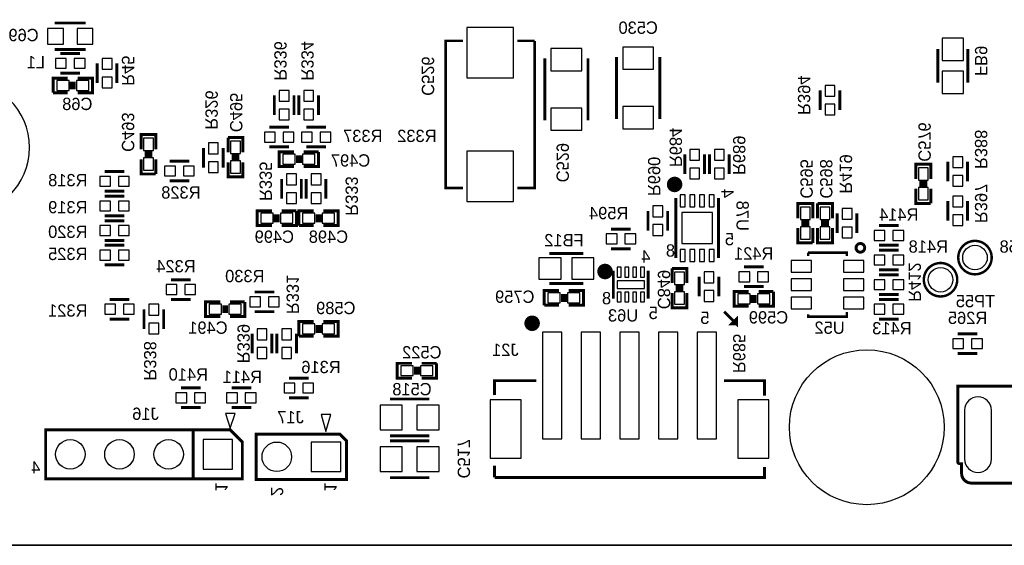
# Model space of a CAD drawing. Extents: x -53 to 531, y -106 to 304.
# Tile 20 of 66: x 45 to 95, y 0 to 27. Entities that reach past the tile are written whole.
import ezdxf
from ezdxf.enums import TextEntityAlignment as Align

# ---------------------------------------------------------------- set-up
doc = ezdxf.new("R2010")
doc.units = 0
for name, color, linetype in [('BOARD_GEOMETRY_OUTLINE', 3, 'CONTINUOUS'), ('BOARD_GEOMETRY_SILKSCREEN_B', 1, 'CONTINUOUS'), ('PACKAGE_GEOMETRY_SILKSCREEN_B', 4, 'CONTINUOUS'), ('PIN_B', 5, 'CONTINUOUS'), ('REF_DES_SILKSCREEN_B', 6, 'CONTINUOUS')]:
    doc.layers.add(name, color=color, linetype=linetype)

msp = doc.modelspace()

# ---------------------------------------------------------------- linework, layer by layer
at = {"layer": 'BOARD_GEOMETRY_OUTLINE'}
msp.add_lwpolyline([(177.8, 1.016), (176.784, 0), (175.33874, 0), (1.524, 0), (1.016, 0), (0, 1.016), (0, 2.921), (0, 116.84), (0, 118.364), (1.016, 119.38), (2.54, 119.38), (174.93234, 119.38), (176.784, 119.38), (177.8, 118.364), (177.8, 116.80444), (177.8, 4.445), (177.8, 4.572)], close=True, dxfattribs=at)
msp.add_lwpolyline([(1.524, 0), (175.33874, 0)], dxfattribs=at)
at = {"layer": 'BOARD_GEOMETRY_SILKSCREEN_B'}
msp.add_lwpolyline([(45.009308, 20.549616, 1), (37.995504, 20.549362, 1)], format="xyb", close=True, dxfattribs=at)
at = {"layer": 'BOARD_GEOMETRY_SILKSCREEN_B', "const_width": 0.1524}
msp.add_lwpolyline([(80.899, 12.065), (81.534, 11.43), (81.534, 11.684), (81.28, 11.43), (81.534, 11.43)], dxfattribs=at)
at = {"layer": 'PACKAGE_GEOMETRY_SILKSCREEN_B'}
for points, const_width in [([(47.9171, 26.9748), (46.3169, 26.9748)], 0.1524), ([(67.4116, 26.05024), (66.50863, 26.05024), (66.50863, 18.45056), (67.4116, 18.45056)], 0.127), ([(71.10857, 26.05024), (70.2056, 26.05024)], 0.127), ([(70.2056, 18.45056), (71.10857, 18.45056), (71.10857, 26.05024)], 0.127), ([(46.3169, 25.6032), (47.9171, 25.6032)], 0.1524), ([(46.609, 25.4), (47.625, 25.4)], 0.1524), ([(91.935046, 23.88997), (91.935046, 25.64003)], 0.150114), ([(93.484954, 23.88997), (93.484954, 25.64003)], 0.150114), ([(48.514, 23.876), (48.514, 24.892)], 0.1524), ([(49.53, 23.876), (49.53, 24.892)], 0.1524), ([(71.628, 21.9456), (71.628, 25.146)], 0.1524), ([(73.8632, 25.146), (73.8632, 21.9456)], 0.1524), ([(75.3364, 22.0218), (75.3364, 25.2222)], 0.1524), ([(77.5716, 25.2222), (77.5716, 22.0218)], 0.1524), ([(46.609, 24.384), (47.625, 24.384)], 0.1524), ([(46.99, 24.13), (46.228, 24.13), (46.228, 23.368)], 0.1524), ([(47.1678, 23.5458), (47.1678, 23.9522)], 0.1524), ([(47.3202, 23.5458), (47.3202, 23.9522)], 0.1524), ([(47.498, 23.368), (48.26, 23.368), (48.26, 24.13), (47.498, 24.13)], 0.1524), ([(46.228, 23.368), (46.99, 23.368)], 0.1524), ([(85.852, 23.495), (85.852, 22.479)], 0.1524), ([(86.868, 23.495), (86.868, 22.479)], 0.1524), ([(57.658, 22.225), (57.658, 23.241)], 0.1524), ([(58.674, 22.225), (58.674, 23.241)], 0.1524), ([(58.928, 22.225), (58.928, 23.241)], 0.1524), ([(59.944, 22.225), (59.944, 23.241)], 0.1524), ([(57.404, 21.59), (58.42, 21.59)], 0.1524), ([(59.309, 21.59), (60.325, 21.59)], 0.1524), ([(51.5366, 20.447), (51.5366, 21.209), (50.7746, 21.209), (50.7746, 20.447)], 0.1524), ([(56.0324, 20.2946), (56.0324, 21.0566), (55.2704, 21.0566)], 0.1524), ([(55.2704, 21.0566), (55.2704, 20.2946)], 0.1524), ([(54.0004, 20.5232), (54.0004, 19.5072)], 0.1524), ([(55.0164, 20.5232), (55.0164, 19.5072)], 0.1524), ([(57.404, 20.574), (58.42, 20.574)], 0.1524), ([(58.674, 20.32), (57.912, 20.32), (57.912, 19.558), (58.674, 19.558)], 0.1524), ([(59.182, 19.558), (59.944, 19.558), (59.944, 20.32)], 0.1524), ([(59.944, 20.32), (59.182, 20.32)], 0.1524), ([(59.309, 20.574), (60.325, 20.574)], 0.1524), ([(50.7746, 19.939), (50.7746, 19.177), (51.5366, 19.177)], 0.1524), ([(51.3588, 20.2692), (50.9524, 20.2692)], 0.1524), ([(51.3588, 20.1168), (50.9524, 20.1168)], 0.1524), ([(51.5366, 19.177), (51.5366, 19.939)], 0.1524), ([(52.2478, 19.8374), (53.2638, 19.8374)], 0.1524), ([(55.2704, 19.7866), (55.2704, 19.0246), (56.0324, 19.0246), (56.0324, 19.7866)], 0.1524), ([(55.4482, 20.1168), (55.8546, 20.1168)], 0.1524), ([(55.4482, 19.9644), (55.8546, 19.9644)], 0.1524), ([(58.8518, 20.1422), (58.8518, 19.7358)], 0.1524), ([(59.0042, 20.1422), (59.0042, 19.7358)], 0.1524), ([(78.867, 19.177), (78.867, 20.193)], 0.1524), ([(79.883, 19.177), (79.883, 20.193)], 0.1524), ([(80.137, 20.193), (80.137, 19.177)], 0.1524), ([(81.153, 20.193), (81.153, 19.177)], 0.1524), ([(92.456, 18.796), (92.456, 19.812)], 0.1524), ([(93.472, 18.796), (93.472, 19.812)], 0.1524), ([(49.911, 19.304), (48.895, 19.304)], 0.1524), ([(91.567, 18.923), (91.567, 19.685), (90.805, 19.685), (90.805, 18.923)], 0.1524), ([(52.2478, 18.8214), (53.2638, 18.8214)], 0.1524), ([(58.039, 17.907), (58.039, 18.923)], 0.1524), ([(59.055, 17.907), (59.055, 18.923)], 0.1524), ([(59.309, 17.907), (59.309, 18.923)], 0.1524), ([(60.325, 17.907), (60.325, 18.923)], 0.1524), ([(91.3892, 18.7452), (90.9828, 18.7452)], 0.1524), ([(49.911, 18.288), (48.895, 18.288)], 0.1524), ([(90.805, 18.415), (90.805, 17.653), (91.567, 17.653)], 0.1524), ([(91.3892, 18.5928), (90.9828, 18.5928)], 0.1524), ([(91.567, 17.653), (91.567, 18.415)], 0.1524), ([(49.911, 18.034), (48.895, 18.034)], 0.1524), ([(78.401926, 14.833092), (78.401926, 17.932908)], 0.150114), ([(80.602074, 14.833092), (80.602074, 17.932908)], 0.150114), ([(92.456, 16.764), (92.456, 17.78)], 0.1524), ([(93.472, 16.764), (93.472, 17.78)], 0.1524), ([(57.531, 17.272), (56.769, 17.272), (56.769, 16.51), (57.531, 16.51)], 0.1524), ([(58.039, 16.51), (58.801, 16.51), (58.801, 17.272)], 0.1524), ([(58.801, 17.272), (58.039, 17.272)], 0.1524), ([(59.69, 17.272), (58.928, 17.272), (58.928, 16.51)], 0.1524), ([(60.198, 16.51), (60.96, 16.51), (60.96, 17.272), (60.198, 17.272)], 0.1524), ([(76.962, 16.256), (76.962, 17.272)], 0.1524), ([(77.978, 16.256), (77.978, 17.272)], 0.1524), ([(85.471, 16.891), (85.471, 17.653), (84.709, 17.653), (84.709, 16.891)], 0.1524), ([(86.487, 16.891), (86.487, 17.653), (85.725, 17.653)], 0.1524), ([(85.725, 17.653), (85.725, 16.891)], 0.1524), ([(49.911, 17.018), (48.895, 17.018)], 0.1524), ([(49.911, 16.764), (48.895, 16.764)], 0.1524), ([(57.7088, 17.0942), (57.7088, 16.6878)], 0.1524), ([(57.8612, 17.0942), (57.8612, 16.6878)], 0.1524), ([(59.8678, 16.6878), (59.8678, 17.0942)], 0.1524), ([(60.0202, 16.6878), (60.0202, 17.0942)], 0.1524), ([(85.2932, 16.7132), (84.8868, 16.7132)], 0.1524), ([(85.9028, 16.7132), (86.3092, 16.7132)], 0.1524), ([(86.741, 17.145), (86.741, 16.129)], 0.1524), ([(87.757, 17.145), (87.757, 16.129)], 0.1524), ([(58.928, 16.51), (59.69, 16.51)], 0.1524), ([(76.073, 16.3322), (75.057, 16.3322)], 0.1524), ([(84.709, 16.383), (84.709, 15.621), (85.471, 15.621)], 0.1524), ([(85.2932, 16.5608), (84.8868, 16.5608)], 0.1524), ([(85.471, 15.621), (85.471, 16.383)], 0.1524), ([(85.725, 16.383), (85.725, 15.621), (86.487, 15.621), (86.487, 16.383)], 0.1524), ([(85.9028, 16.5608), (86.3092, 16.5608)], 0.1524), ([(88.9, 16.51), (89.916, 16.51)], 0.1524), ([(49.911, 15.748), (48.895, 15.748)], 0.1524), ([(48.895, 15.494), (49.911, 15.494)], 0.1524), ([(76.073, 15.3162), (75.057, 15.3162)], 0.1524), ([(88.9, 15.494), (89.916, 15.494)], 0.1524), ([(89.916, 15.24), (88.9, 15.24)], 0.1524), ([(71.87057, 15.075154), (73.62063, 15.075154)], 0.150114), ([(85.23097, 15.114016), (85.23097, 14.946376)], 0.127), ([(87.23503, 14.935962), (87.23503, 15.114016), (85.23097, 15.114016)], 0.127), ([(48.895, 14.478), (49.911, 14.478)], 0.1524), ([(75.173078, 14.186916), (75.173078, 12.737084)], 0.150114), ([(76.972922, 14.186916), (76.972922, 12.737084)], 0.150114), ([(78.9686, 13.5382), (78.9686, 14.3002), (78.2066, 14.3002)], 0.1524), ([(78.2066, 14.3002), (78.2066, 13.5382)], 0.1524), ([(82.931, 14.3764), (81.915, 14.3764)], 0.1524), ([(89.916, 14.224), (88.9, 14.224)], 0.1524), ([(53.34, 13.716), (52.324, 13.716)], 0.1524), ([(79.6036, 13.8684), (79.6036, 12.8524)], 0.1524), ([(80.6196, 13.8684), (80.6196, 12.8524)], 0.1524), ([(89.916, 13.97), (88.9, 13.97)], 0.1524), ([(72.3646, 13.1572), (71.6026, 13.1572), (71.6026, 12.3952)], 0.1524), ([(71.87057, 13.525246), (73.62063, 13.525246)], 0.150114), ([(72.8726, 12.3952), (73.6346, 12.3952), (73.6346, 13.1572), (72.8726, 13.1572)], 0.1524), ([(78.3844, 13.3604), (78.7908, 13.3604)], 0.1524), ([(78.3844, 13.208), (78.7908, 13.208)], 0.1524), ([(82.931, 13.3604), (81.915, 13.3604)], 0.1524), ([(50.165, 12.7), (49.149, 12.7)], 0.1524), ([(53.34, 12.7), (52.324, 12.7)], 0.1524), ([(57.658, 13.081), (56.642, 13.081)], 0.1524), ([(72.5424, 12.573), (72.5424, 12.9794)], 0.1524), ([(72.6948, 12.573), (72.6948, 12.9794)], 0.1524), ([(78.2066, 13.0302), (78.2066, 12.2682), (78.9686, 12.2682), (78.9686, 13.0302)], 0.1524), ([(82.169, 13.1064), (81.407, 13.1064), (81.407, 12.3444), (82.169, 12.3444)], 0.1524), ([(82.3468, 12.9286), (82.3468, 12.5222)], 0.1524), ([(82.4992, 12.9286), (82.4992, 12.5222)], 0.1524), ([(82.677, 12.3444), (83.439, 12.3444), (83.439, 13.1064)], 0.1524), ([(83.439, 13.1064), (82.677, 13.1064)], 0.1524), ([(89.916, 12.954), (88.9, 12.954)], 0.1524), ([(88.9, 12.7), (89.916, 12.7)], 0.1524), ([(50.927, 12.192), (50.927, 11.176)], 0.1524), ([(51.943, 12.192), (51.943, 11.176)], 0.1524), ([(54.864, 12.573), (54.102, 12.573), (54.102, 11.811), (54.864, 11.811)], 0.1524), ([(55.0418, 12.3952), (55.0418, 11.9888)], 0.1524), ([(55.1942, 12.3952), (55.1942, 11.9888)], 0.1524), ([(55.372, 11.811), (56.134, 11.811), (56.134, 12.573)], 0.1524), ([(56.134, 12.573), (55.372, 12.573)], 0.1524), ([(71.6026, 12.3952), (72.3646, 12.3952)], 0.1524), ([(50.165, 11.684), (49.149, 11.684)], 0.1524), ([(57.658, 12.065), (56.642, 12.065)], 0.1524), ([(85.23097, 11.925046), (85.23097, 11.809984), (87.23503, 11.809984), (87.23503, 12.05103)], 0.127), ([(88.9, 11.684), (89.916, 11.684)], 0.1524), ([(59.69, 11.557), (58.928, 11.557), (58.928, 10.795)], 0.1524), ([(59.8678, 10.9728), (59.8678, 11.3792)], 0.1524), ([(60.0202, 10.9728), (60.0202, 11.3792)], 0.1524), ([(60.198, 10.795), (60.96, 10.795), (60.96, 11.557), (60.198, 11.557)], 0.1524), ([(56.515, 10.922), (56.515, 9.906)], 0.1524), ([(57.531, 10.922), (57.531, 9.906)], 0.1524), ([(57.785, 9.906), (57.785, 10.922)], 0.1524), ([(58.801, 9.906), (58.801, 10.922)], 0.1524), ([(58.928, 10.795), (59.69, 10.795)], 0.1524), ([(92.964, 10.922), (93.98, 10.922)], 0.1524), ([(92.964, 9.906), (93.98, 9.906)], 0.1524), ([(64.77, 9.398), (64.008, 9.398), (64.008, 8.636), (64.77, 8.636)], 0.1524), ([(64.9478, 9.2202), (64.9478, 8.8138)], 0.1524), ([(65.1002, 9.2202), (65.1002, 8.8138)], 0.1524), ([(65.278, 8.636), (66.04, 8.636), (66.04, 9.398)], 0.1524), ([(66.04, 9.398), (65.278, 9.398)], 0.1524), ([(58.42, 8.636), (59.436, 8.636)], 0.1524), ([(53.848, 8.128), (52.832, 8.128)], 0.1524), ([(55.4482, 8.128), (56.4642, 8.128)], 0.1524), ([(71.188072, 8.504936), (69.033898, 8.504936), (69.033898, 7.761732)], 0.150114), ([(82.984086, 7.729982), (82.984086, 8.504936), (80.89519, 8.504936)], 0.150114), ([(58.42, 7.62), (59.436, 7.62)], 0.1524), ([(63.627, 7.5565), (65.659, 7.5565)], 0.1524), ([(53.848, 7.112), (52.832, 7.112)], 0.1524), ([(55.4482, 7.112), (56.4642, 7.112)], 0.1524), ([(56.007, 3.429), (45.847, 3.429), (45.847, 5.969), (55.372, 5.969), (56.007, 5.334), (56.007, 3.429)], 0.1524), ([(53.467, 5.969), (53.467, 3.429)], 0.1524), ([(61.04001, 5.741924), (56.719978, 5.741924), (56.719978, 3.402076), (61.390022, 3.402076), (61.390022, 5.391912), (61.04001, 5.741924)], 0.1524), ([(63.627, 5.6515), (65.659, 5.6515)], 0.1524), ([(63.627, 5.3975), (65.659, 5.3975)], 0.1524), ([(69.033898, 4.107942), (69.033898, 3.504946)], 0.150114), ([(69.033898, 3.504946), (82.984086, 3.504946), (82.984086, 4.036314)], 0.150114), ([(63.627, 3.4925), (65.659, 3.4925)], 0.1524)]:
    msp.add_lwpolyline(points, dxfattribs=dict(at, const_width=const_width))
for points, const_width in [([(78.535276, 18.63598, 1.0001), (78.135226, 18.63598, 0.9999), (78.535276, 18.63598)], 0.40005), ([(94.7166, 14.859, 1), (92.9894, 14.859, 1), (94.7166, 14.859)], 0.127), ([(88.156542, 15.36192, 0.99979), (87.709502, 15.362174, 1.00021), (88.156542, 15.36192)], 0.1524), ([(74.943716, 14.14018, 0.999965), (74.543666, 14.140434, 1.000035), (74.943716, 14.14018)], 0.40005), ([(92.9386, 13.716, 1), (91.2114, 13.716, 1), (92.9386, 13.716)], 0.127), ([(71.176134, 11.46683, 0.999715), (70.77583, 11.467084, 1.000285), (71.176134, 11.46683)], 0.40005), ([(93.862906, 3.214878), (101.662992, 3.214878, 0.414267), (102.163118, 3.715004), (102.163118, 4.214876), (102.26294, 4.214876, 0.414385), (102.363016, 4.314952), (102.363016, 8.215122), (92.962984, 8.215122), (92.962984, 4.314952, 0.414385), (93.06306, 4.214876), (93.162882, 4.214876), (93.162882, 3.715004, 0.414267), (93.663008, 3.214878), (93.862906, 3.214878)], 0.1524)]:
    msp.add_lwpolyline(points, format="xyb", dxfattribs=dict(at, const_width=const_width))
for points in [[(55.6387, 6.8072), (55.1307, 6.8072), (55.3847, 6.0452)], [(60.579, 6.757924), (60.071, 6.757924), (60.325, 5.868924)]]:
    msp.add_lwpolyline(points, close=True, dxfattribs=at)
at = {"layer": 'PIN_B'}
for points in [[(46.7614, 26.6954), (45.9486, 26.6954), (45.9486, 25.8826), (46.7614, 25.8826)], [(48.2854, 26.6954), (47.4726, 26.6954), (47.4726, 25.8826), (48.2854, 25.8826)], [(70.008496, 26.750264), (67.608704, 26.750264), (67.608704, 24.15032), (70.008496, 24.15032)], [(93.260037, 26.18994), (92.159963, 26.18994), (92.159963, 25.039828), (93.260037, 25.039828)], [(71.9455, 25.654), (71.9455, 24.511), (73.5457, 24.511), (73.5457, 25.654)], [(75.6539, 25.7302), (75.6539, 24.5872), (77.2541, 24.5872), (77.2541, 25.7302)], [(46.355, 24.638), (46.9138, 24.638), (46.9138, 25.146), (46.355, 25.146)], [(47.3202, 24.638), (47.879, 24.638), (47.879, 25.146), (47.3202, 25.146)], [(49.276, 24.5872), (49.276, 25.146), (48.768, 25.146), (48.768, 24.5872)], [(93.260037, 24.490172), (92.159963, 24.490172), (92.159963, 23.34006), (93.260037, 23.34006)], [(46.4185, 24.003), (46.4185, 23.495), (47.0535, 23.495), (47.0535, 24.003)], [(47.4345, 24.003), (47.4345, 23.495), (48.0695, 23.495), (48.0695, 24.003)], [(49.276, 23.622), (49.276, 24.1808), (48.768, 24.1808), (48.768, 23.622)], [(58.42, 22.9362), (58.42, 23.495), (57.912, 23.495), (57.912, 22.9362)], [(59.69, 22.9362), (59.69, 23.495), (59.182, 23.495), (59.182, 22.9362)], [(86.106, 23.749), (86.106, 23.1902), (86.614, 23.1902), (86.614, 23.749)], [(58.42, 21.971), (58.42, 22.5298), (57.912, 22.5298), (57.912, 21.971)], [(59.69, 21.971), (59.69, 22.5298), (59.182, 22.5298), (59.182, 21.971)], [(71.9455, 22.5806), (71.9455, 21.4376), (73.5457, 21.4376), (73.5457, 22.5806)], [(75.6539, 22.6568), (75.6539, 21.5138), (77.2541, 21.5138), (77.2541, 22.6568)], [(86.106, 22.7838), (86.106, 22.225), (86.614, 22.225), (86.614, 22.7838)], [(50.9016, 20.3835), (51.4096, 20.3835), (51.4096, 21.0185), (50.9016, 21.0185)], [(55.9054, 20.8661), (55.3974, 20.8661), (55.3974, 20.2311), (55.9054, 20.2311)], [(57.15, 20.828), (57.7088, 20.828), (57.7088, 21.336), (57.15, 21.336)], [(58.1152, 20.828), (58.674, 20.828), (58.674, 21.336), (58.1152, 21.336)], [(59.055, 20.828), (59.6138, 20.828), (59.6138, 21.336), (59.055, 21.336)], [(60.0202, 20.828), (60.579, 20.828), (60.579, 21.336), (60.0202, 21.336)], [(54.2544, 20.7772), (54.2544, 20.2184), (54.7624, 20.2184), (54.7624, 20.7772)], [(67.608704, 17.750536), (70.008496, 17.750536), (70.008496, 20.35048), (67.608704, 20.35048)], [(79.629, 19.8882), (79.629, 20.447), (79.121, 20.447), (79.121, 19.8882)], [(80.391, 20.447), (80.391, 19.8882), (80.899, 19.8882), (80.899, 20.447)], [(50.9016, 19.3675), (51.4096, 19.3675), (51.4096, 20.0025), (50.9016, 20.0025)], [(55.9054, 19.8501), (55.3974, 19.8501), (55.3974, 19.2151), (55.9054, 19.2151)], [(58.7375, 19.685), (58.7375, 20.193), (58.1025, 20.193), (58.1025, 19.685)], [(59.7535, 19.685), (59.7535, 20.193), (59.1185, 20.193), (59.1185, 19.685)], [(93.218, 19.5072), (93.218, 20.066), (92.71, 20.066), (92.71, 19.5072)], [(51.9938, 19.0754), (52.5526, 19.0754), (52.5526, 19.5834), (51.9938, 19.5834)], [(52.959, 19.0754), (53.5178, 19.0754), (53.5178, 19.5834), (52.959, 19.5834)], [(54.2544, 19.812), (54.2544, 19.2532), (54.7624, 19.2532), (54.7624, 19.812)], [(79.629, 18.923), (79.629, 19.4818), (79.121, 19.4818), (79.121, 18.923)], [(80.391, 19.4818), (80.391, 18.923), (80.899, 18.923), (80.899, 19.4818)], [(90.932, 18.8595), (91.44, 18.8595), (91.44, 19.4945), (90.932, 19.4945)], [(49.1998, 19.05), (48.641, 19.05), (48.641, 18.542), (49.1998, 18.542)], [(50.165, 19.05), (49.6062, 19.05), (49.6062, 18.542), (50.165, 18.542)], [(58.801, 18.6182), (58.801, 19.177), (58.293, 19.177), (58.293, 18.6182)], [(60.071, 18.6182), (60.071, 19.177), (59.563, 19.177), (59.563, 18.6182)], [(93.218, 18.542), (93.218, 19.1008), (92.71, 19.1008), (92.71, 18.542)], [(90.932, 17.8435), (91.44, 17.8435), (91.44, 18.4785), (90.932, 18.4785)], [(58.801, 17.653), (58.801, 18.2118), (58.293, 18.2118), (58.293, 17.653)], [(60.071, 17.653), (60.071, 18.2118), (59.563, 18.2118), (59.563, 17.653)], [(78.62697, 18.108041), (78.62697, 17.482947), (78.876906, 17.482947), (78.876906, 18.108041)], [(79.127096, 18.108041), (79.127096, 17.482947), (79.377032, 17.482947), (79.377032, 18.108041)], [(79.626968, 18.108041), (79.626968, 17.482947), (79.876904, 17.482947), (79.876904, 18.108041)], [(80.127094, 18.108041), (80.127094, 17.482947), (80.37703, 17.482947), (80.37703, 18.108041)], [(93.218, 17.4752), (93.218, 18.034), (92.71, 18.034), (92.71, 17.4752)], [(49.1998, 17.78), (48.641, 17.78), (48.641, 17.272), (49.1998, 17.272)], [(50.165, 17.78), (49.6062, 17.78), (49.6062, 17.272), (50.165, 17.272)], [(77.724, 16.9672), (77.724, 17.526), (77.216, 17.526), (77.216, 16.9672)], [(84.836, 16.8275), (85.344, 16.8275), (85.344, 17.4625), (84.836, 17.4625)], [(86.36, 17.4625), (85.852, 17.4625), (85.852, 16.8275), (86.36, 16.8275)], [(86.995, 17.399), (86.995, 16.8402), (87.503, 16.8402), (87.503, 17.399)], [(57.5945, 16.637), (57.5945, 17.145), (56.9595, 17.145), (56.9595, 16.637)], [(58.6105, 16.637), (58.6105, 17.145), (57.9755, 17.145), (57.9755, 16.637)], [(59.1185, 17.145), (59.1185, 16.637), (59.7535, 16.637), (59.7535, 17.145)], [(60.1345, 17.145), (60.1345, 16.637), (60.7695, 16.637), (60.7695, 17.145)], [(78.702027, 17.182973), (78.702027, 15.583027), (80.301973, 15.583027), (80.301973, 17.182973)], [(93.218, 16.51), (93.218, 17.0688), (92.71, 17.0688), (92.71, 16.51)], [(49.1998, 16.51), (48.641, 16.51), (48.641, 16.002), (49.1998, 16.002)], [(50.165, 16.51), (49.6062, 16.51), (49.6062, 16.002), (50.165, 16.002)], [(77.724, 16.002), (77.724, 16.5608), (77.216, 16.5608), (77.216, 16.002)], [(84.836, 15.8115), (85.344, 15.8115), (85.344, 16.4465), (84.836, 16.4465)], [(86.36, 16.4465), (85.852, 16.4465), (85.852, 15.8115), (86.36, 15.8115)], [(86.995, 16.4338), (86.995, 15.875), (87.503, 15.875), (87.503, 16.4338)], [(75.3618, 16.0782), (74.803, 16.0782), (74.803, 15.5702), (75.3618, 15.5702)], [(76.327, 16.0782), (75.7682, 16.0782), (75.7682, 15.5702), (76.327, 15.5702)], [(88.646, 15.748), (89.2048, 15.748), (89.2048, 16.256), (88.646, 16.256)], [(89.6112, 15.748), (90.17, 15.748), (90.17, 16.256), (89.6112, 16.256)], [(78.62697, 15.283053), (78.62697, 14.657959), (78.876906, 14.657959), (78.876906, 15.283053)], [(79.127096, 15.283053), (79.127096, 14.657959), (79.377032, 14.657959), (79.377032, 15.283053)], [(79.626968, 15.283053), (79.626968, 14.657959), (79.876904, 14.657959), (79.876904, 15.283053)], [(80.127094, 15.283053), (80.127094, 14.657959), (80.37703, 14.657959), (80.37703, 15.283053)], [(48.641, 14.732), (49.1998, 14.732), (49.1998, 15.24), (48.641, 15.24)], [(49.6062, 14.732), (50.165, 14.732), (50.165, 15.24), (49.6062, 15.24)], [(72.470772, 13.750036), (72.470772, 14.85011), (71.32066, 14.85011), (71.32066, 13.750036)], [(74.17054, 13.750036), (74.17054, 14.85011), (73.020428, 14.85011), (73.020428, 13.750036)], [(89.2048, 14.986), (88.646, 14.986), (88.646, 14.478), (89.2048, 14.478)], [(90.17, 14.986), (89.6112, 14.986), (89.6112, 14.478), (90.17, 14.478)], [(75.574652, 14.35608), (75.371452, 14.35608), (75.371452, 13.84808), (75.574652, 13.84808)], [(75.974702, 14.35608), (75.771502, 14.35608), (75.771502, 13.84808), (75.974702, 13.84808)], [(76.374498, 14.35608), (76.171298, 14.35608), (76.171298, 13.84808), (76.374498, 13.84808)], [(76.774548, 14.35608), (76.571348, 14.35608), (76.571348, 13.84808), (76.774548, 13.84808)], [(85.408008, 14.711934), (84.357972, 14.711934), (84.357972, 14.111986), (85.408008, 14.111986)], [(88.108028, 14.711934), (87.057992, 14.711934), (87.057992, 14.111986), (88.108028, 14.111986)], [(78.8416, 14.1097), (78.3336, 14.1097), (78.3336, 13.4747), (78.8416, 13.4747)], [(79.8576, 14.1224), (79.8576, 13.5636), (80.3656, 13.5636), (80.3656, 14.1224)], [(82.2198, 14.1224), (81.661, 14.1224), (81.661, 13.6144), (82.2198, 13.6144)], [(83.185, 14.1224), (82.6262, 14.1224), (82.6262, 13.6144), (83.185, 13.6144)], [(85.408008, 13.761974), (84.357972, 13.761974), (84.357972, 13.162026), (85.408008, 13.162026)], [(88.108028, 13.761974), (87.057992, 13.761974), (87.057992, 13.162026), (88.108028, 13.162026)], [(52.6288, 13.462), (52.07, 13.462), (52.07, 12.954), (52.6288, 12.954)], [(53.594, 13.462), (53.0352, 13.462), (53.0352, 12.954), (53.594, 12.954)], [(76.773024, 13.662025), (75.372976, 13.662025), (75.372976, 13.261975), (76.773024, 13.261975)], [(89.2048, 13.716), (88.646, 13.716), (88.646, 13.208), (89.2048, 13.208)], [(90.17, 13.716), (89.6112, 13.716), (89.6112, 13.208), (90.17, 13.208)], [(56.9468, 12.827), (56.388, 12.827), (56.388, 12.319), (56.9468, 12.319)], [(57.912, 12.827), (57.3532, 12.827), (57.3532, 12.319), (57.912, 12.319)], [(71.7931, 13.0302), (71.7931, 12.5222), (72.4281, 12.5222), (72.4281, 13.0302)], [(72.8091, 13.0302), (72.8091, 12.5222), (73.4441, 12.5222), (73.4441, 13.0302)], [(75.574652, 13.07592), (75.371452, 13.07592), (75.371452, 12.56792), (75.574652, 12.56792)], [(75.974702, 13.07592), (75.771502, 13.07592), (75.771502, 12.56792), (75.974702, 12.56792)], [(76.374498, 13.07592), (76.171298, 13.07592), (76.171298, 12.56792), (76.374498, 12.56792)], [(76.774548, 13.07592), (76.571348, 13.07592), (76.571348, 12.56792), (76.774548, 12.56792)], [(78.8416, 13.0937), (78.3336, 13.0937), (78.3336, 12.4587), (78.8416, 12.4587)], [(79.8576, 13.1572), (79.8576, 12.5984), (80.3656, 12.5984), (80.3656, 13.1572)], [(82.2325, 12.4714), (82.2325, 12.9794), (81.5975, 12.9794), (81.5975, 12.4714)], [(83.2485, 12.4714), (83.2485, 12.9794), (82.6135, 12.9794), (82.6135, 12.4714)], [(85.408008, 12.812014), (84.357972, 12.812014), (84.357972, 12.212066), (85.408008, 12.212066)], [(88.108028, 12.812014), (87.057992, 12.812014), (87.057992, 12.212066), (88.108028, 12.212066)], [(49.4538, 12.446), (48.895, 12.446), (48.895, 11.938), (49.4538, 11.938)], [(50.419, 12.446), (49.8602, 12.446), (49.8602, 11.938), (50.419, 11.938)], [(51.181, 12.446), (51.181, 11.8872), (51.689, 11.8872), (51.689, 12.446)], [(54.9275, 11.938), (54.9275, 12.446), (54.2925, 12.446), (54.2925, 11.938)], [(55.9435, 11.938), (55.9435, 12.446), (55.3085, 12.446), (55.3085, 11.938)], [(88.646, 11.938), (89.2048, 11.938), (89.2048, 12.446), (88.646, 12.446)], [(89.6112, 11.938), (90.17, 11.938), (90.17, 12.446), (89.6112, 12.446)], [(51.181, 11.4808), (51.181, 10.922), (51.689, 10.922), (51.689, 11.4808)], [(59.1185, 11.43), (59.1185, 10.922), (59.7535, 10.922), (59.7535, 11.43)], [(60.1345, 11.43), (60.1345, 10.922), (60.7695, 10.922), (60.7695, 11.43)], [(56.769, 11.176), (56.769, 10.6172), (57.277, 10.6172), (57.277, 11.176)], [(58.547, 10.6172), (58.547, 11.176), (58.039, 11.176), (58.039, 10.6172)], [(71.509001, 11.005058), (71.509001, 5.504942), (72.508999, 5.504942), (72.508999, 11.005058)], [(73.508997, 11.005058), (73.508997, 5.504942), (74.508995, 5.504942), (74.508995, 11.005058)], [(75.508993, 11.005058), (75.508993, 5.504942), (76.508991, 5.504942), (76.508991, 11.005058)], [(77.508989, 11.005058), (77.508989, 5.504942), (78.508987, 5.504942), (78.508987, 11.005058)], [(79.508985, 11.005058), (79.508985, 5.504942), (80.508983, 5.504942), (80.508983, 11.005058)], [(56.769, 10.2108), (56.769, 9.652), (57.277, 9.652), (57.277, 10.2108)], [(58.547, 9.652), (58.547, 10.2108), (58.039, 10.2108), (58.039, 9.652)], [(92.71, 10.16), (93.2688, 10.16), (93.2688, 10.668), (92.71, 10.668)], [(93.6752, 10.16), (94.234, 10.16), (94.234, 10.668), (93.6752, 10.668)], [(64.8335, 8.763), (64.8335, 9.271), (64.1985, 9.271), (64.1985, 8.763)], [(65.8495, 8.763), (65.8495, 9.271), (65.2145, 9.271), (65.2145, 8.763)], [(58.166, 7.874), (58.7248, 7.874), (58.7248, 8.382), (58.166, 8.382)], [(59.1312, 7.874), (59.69, 7.874), (59.69, 8.382), (59.1312, 8.382)], [(53.1368, 7.874), (52.578, 7.874), (52.578, 7.366), (53.1368, 7.366)], [(54.102, 7.874), (53.5432, 7.874), (53.5432, 7.366), (54.102, 7.366)], [(55.1942, 7.366), (55.753, 7.366), (55.753, 7.874), (55.1942, 7.874)], [(56.1594, 7.366), (56.7182, 7.366), (56.7182, 7.874), (56.1594, 7.874)], [(64.262, 7.239), (63.119, 7.239), (63.119, 5.969), (64.262, 5.969)], [(66.167, 7.239), (65.024, 7.239), (65.024, 5.969), (66.167, 5.969)], [(68.808981, 7.505065), (68.808981, 4.505071), (70.408927, 4.505071), (70.408927, 7.505065)], [(81.609057, 7.505065), (81.609057, 4.505071), (83.209003, 4.505071), (83.209003, 7.505065)], [(55.499, 3.937), (55.499, 5.461), (53.975, 5.461), (53.975, 3.937)], [(61.087, 3.81), (61.087, 5.334), (59.563, 5.334), (59.563, 3.81)], [(64.262, 5.08), (63.119, 5.08), (63.119, 3.81), (64.262, 3.81)], [(66.167, 5.08), (65.024, 5.08), (65.024, 3.81), (66.167, 3.81)]]:
    msp.add_lwpolyline(points, close=True, dxfattribs=at)
msp.add_lwpolyline([(94.71152, 4.4577), (94.71152, 6.9723, 1), (93.31452, 6.9723), (93.31452, 4.4577, 1)], format="xyb", close=True, dxfattribs=at)
for centre, radius in [((93.853, 14.859), 0.635), ((92.075, 13.716), 0.635), ((88.265, 6.096), 3.999992), ((47.117, 4.699), 0.762), ((49.657, 4.699), 0.762), ((52.197, 4.699), 0.762), ((57.785, 4.572), 0.762)]:
    msp.add_circle(centre, radius, dxfattribs=at)

# ---------------------------------------------------------------- texts
at = {"layer": 'PACKAGE_GEOMETRY_SILKSCREEN_B', "text_generation_flag": 2, "width": 1.0004}
for s, p in [('4', (80.7466, 17.9324)), ('1', (54.61, 2.7686)), ('1', (60.2488, 2.7686)), ('2', (57.4802, 2.54))]:
    msp.add_text(s, height=0.635, rotation=270, dxfattribs=at).set_placement(p)
for s, p in [('5', (81.407, 15.494)), ('8', (78.359, 14.9098)), ('4', (77.089, 14.605)), ('8', (75.057, 12.446)), ('5', (77.47, 11.684)), ('5', (80.137, 11.43)), ('4', (45.5676, 3.7084))]:
    msp.add_text(s, height=0.635, dxfattribs=at).set_placement(p)
at = {"layer": 'REF_DES_SILKSCREEN_B', "text_generation_flag": 2, "width": 1.0004}
for s, p in [('C530', (76.454, 26.416)), ('C69', (44.704, 26.035)), ('L1', (45.339, 24.638)), ('R337', (62.23, 20.828)), ('R332', (65.024, 20.828)), ('R318', (46.99, 18.542)), ('R328', (52.832, 17.907)), ('R319', (46.99, 17.145)), ('R594', (74.93, 16.8402)), ('R414', (89.916, 16.764)), ('R320', (46.99, 15.875)), ('FB12', (72.6186, 15.4432)), ('R325', (46.99, 14.732)), ('R421', (82.423, 14.7574)), ('R418', (91.44, 15.113)), ('TP58', (96.139, 15.113)), ('R324', (52.578, 14.097)), ('R330', (56.134, 13.589)), ('TP55', (93.8784, 12.2936)), ('R321', (46.99, 11.811)), ('R265', (93.472, 11.43)), ('R413', (89.5604, 10.8966)), ('J21', (69.596, 9.779)), ('R316', (60.071, 8.89)), ('R410', (53.213, 8.509)), ('R411', (56.007, 8.382)), ('C518', (64.77, 7.747)), ('J17', (58.4962, 6.2992))]:
    msp.add_text(s, height=0.635, dxfattribs=at).set_placement(p, align=Align.CENTER)
for s, p in [('R336', (57.658, 25.019)), ('R334', (59.055, 25.019)), ('FB9', (93.853, 25.019)), ('R45', (49.784, 24.511)), ('R394', (84.709, 23.241)), ('R326', (54.102, 22.479)), ('R684', (78.0796, 20.5486)), ('R388', (93.853, 20.447)), ('R689', (81.3562, 20.1422)), ('C529', (72.2376, 19.7612)), ('R690', (76.962, 19.05)), ('R419', (86.868, 19.177)), ('R335', (56.896, 18.796)), ('R333', (61.341, 18.034)), ('R397', (93.853, 17.653)), ('U78', (81.534, 17.018)), ('R412', (90.424, 13.589)), ('R331', (58.293, 12.954)), ('R339', (55.753, 10.414)), ('R685', (81.3562, 9.906)), ('R338', (50.927, 9.525)), ('C517', (67.1322, 4.4704))]:
    msp.add_text(s, height=0.635, rotation=270, dxfattribs=at).set_placement(p, align=Align.CENTER)
for s, p in [('C526', (65.278, 23.2156)), ('C495', (55.372, 21.336)), ('C493', (49.784, 20.32)), ('C576', (90.932, 19.812)), ('C595', (84.836, 17.907)), ('C598', (85.852, 17.907)), ('C849', (77.47, 12.192))]:
    msp.add_text(s, height=0.635, rotation=270, dxfattribs=at).set_placement(p)
for s, p in [('C68', (48.26, 22.479)), ('C497', (62.611, 19.558)), ('C499', (58.674, 15.621)), ('C498', (61.468, 15.621)), ('C759', (71.0946, 12.5222)), ('C589', (61.849, 11.938)), ('U63', (76.454, 11.557)), ('C599', (84.201, 11.4554)), ('C491', (55.245, 10.922)), ('U52', (87.122, 10.922)), ('C522', (66.294, 9.652)), ('J16', (51.689, 6.477))]:
    msp.add_text(s, height=0.635, dxfattribs=at).set_placement(p)

doc.saveas('drawing.dxf')
